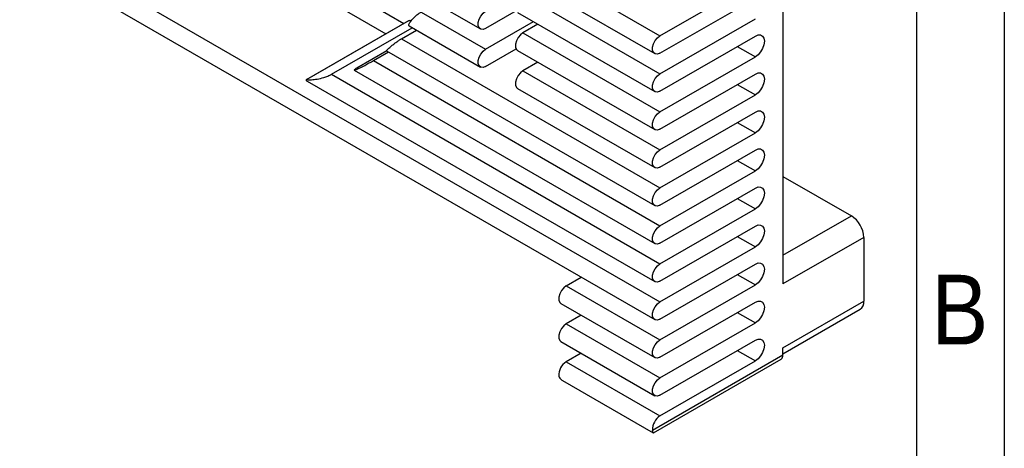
# Model space of a CAD drawing. Header units: millimetres. Extents: x 3 to 207, y 3 to 294.
# Tile 4 of 10: x 151 to 207, y 66 to 91. Entities that reach past the tile are written whole.
import ezdxf

# ---------------------------------------------------------------- set-up
doc = ezdxf.new("R2010")
doc.units = ezdxf.units.MM
for name, color, linetype in [('几何体', 7, 'Continuous'), ('注释', 7, 'Continuous'), ('草图直线', 1, 'Continuous')]:
    doc.layers.add(name, color=color, linetype=linetype)
doc.styles.add('SLDTEXTSTYLE2', font='Gothic.ttf', dxfattribs={"width": 0.913})

msp = doc.modelspace()

# ---------------------------------------------------------------- linework, layer by layer
at = {"layer": '几何体'}
for p, q in [((194.4053669, 112.8858806), (194.4053669, 75.4883873)), ((139.9826998, 101.8445454), (187.4050098, 74.4682285)), ((139.6827242, 100.8349916), (187.1050342, 73.4586747)), ((160.5912513, 97.3933162), (172.8325365, 90.3265727)), ((159.5693154, 96.8033652), (171.8106006, 89.7366216)), ((179.6049227, 94.1179551), (187.4050098, 89.6150606)), ((179.3049471, 93.1084012), (187.1050342, 88.6055068)), ((187.4050098, 89.6150606), (192.8320544, 92.7480267)), ((179.6049227, 91.9541219), (187.4050098, 87.4512275)), ((174.0148528, 91.8346414), (177.1836267, 90.0053471)), ((187.4050098, 88.6352116), (192.8320544, 91.7681778)), ((173.8102362, 90.9716569), (177.4836023, 88.8510678)), ((179.2193997, 91.0371064), (177.4836023, 90.0350519)), ((179.3049471, 90.9445681), (187.1050342, 86.4416736)), ((173.0879378, 90.4740127), (167.27531, 87.1184541)), ((173.1237606, 90.4833761), (167.3007729, 87.1218369)), ((177.4836023, 88.8510678), (180.2074956, 90.4235379)), ((180.4546784, 90.2808423), (179.6049227, 89.7902888)), ((187.4050098, 87.4512275), (192.8320544, 90.5841936)), ((168.7073482, 87.425992), (173.3053791, 90.0803787)), ((172.6937479, 89.4523587), (173.5435037, 89.9429123)), ((173.1276253, 90.1829937), (177.1836267, 87.841514)), ((179.6049227, 89.7902888), (187.4050098, 85.2873943)), ((172.6937479, 89.4523587), (187.4050098, 80.959728)), ((187.4050098, 86.4713785), (192.8320544, 89.6043446)), ((171.8544631, 88.7648568), (170.1467606, 87.7790211)), ((171.096336, 88.2106919), (171.9460917, 88.7012454)), ((171.8464504, 88.7587671), (187.1050342, 79.9501742)), ((177.4836023, 87.8712188), (179.2193997, 88.8732733)), ((179.3049471, 88.7807349), (187.1050342, 84.2778405)), ((191.8065829, 89.0123525), (192.8320544, 88.4203604)), ((171.096336, 88.2106919), (187.4050098, 78.7958948)), ((180.4546784, 88.1170092), (179.6049227, 87.6264556)), ((187.4050098, 85.2873943), (192.8320544, 88.4203604)), ((168.7073482, 87.425992), (187.4050098, 76.6320617)), ((169.9975103, 87.6623044), (187.1050342, 77.786341)), ((179.6049227, 87.6264556), (187.4050098, 83.1235611)), ((187.4050098, 84.3075453), (192.8320544, 87.4405115)), ((167.3271935, 87.0400123), (187.1050342, 75.6225079)), ((179.3049471, 86.6169018), (187.1050342, 82.1140073)), ((191.8065829, 86.8485194), (192.8320544, 86.2565273)), ((187.4050098, 83.1235611), (192.8320544, 86.2565273)), ((187.4050098, 82.1437122), (192.8320544, 85.2766783)), ((191.8065829, 84.6846862), (192.8320544, 84.0926941)), ((187.4050098, 80.959728), (192.8320544, 84.0926941)), ((187.4050098, 79.979879), (192.8320544, 83.1128452)), ((191.8065829, 82.5208531), (192.8320544, 81.928861)), ((187.4050098, 78.7958948), (192.8320544, 81.928861)), ((194.4053669, 81.6115809), (198.2944542, 79.3664586)), ((187.4050098, 77.8160459), (192.8320544, 80.949012)), ((191.8065829, 80.3570199), (192.8320544, 79.7650278)), ((187.4050098, 76.6320617), (192.8320544, 79.7650278)), ((194.4053669, 77.1213362), (198.2944542, 79.3664586)), ((187.4050098, 75.6522127), (192.8320544, 78.7851788)), ((191.8065829, 78.1931868), (192.8320544, 77.6011947)), ((199.001561, 78.1417137), (194.4053669, 75.4883873)), ((199.001561, 78.1417137), (199.001561, 74.5079674)), ((187.4050098, 74.4682285), (192.8320544, 77.6011947)), ((187.4050098, 73.4883796), (192.8320544, 76.6213457)), ((182.069875, 75.3843032), (182.9196308, 75.8748567)), ((191.8065829, 76.0293536), (192.8320544, 75.4373615)), ((182.069875, 75.3843032), (187.4050098, 72.3043954)), ((187.4050098, 72.3043954), (192.8320544, 75.4373615)), ((181.7698994, 74.3747494), (187.1050342, 71.2948416)), ((187.4050098, 71.3245464), (192.8320544, 74.4575125)), ((194.4053669, 71.8546411), (199.001561, 74.5079674)), ((194.4053669, 71.5163799), (198.7944136, 74.0501226)), ((182.9196308, 73.7110236), (182.069875, 73.22047)), ((191.8065829, 73.8655205), (192.8320544, 73.2735284)), ((182.069875, 73.22047), (187.4050098, 70.1405622)), ((187.4050098, 70.1405622), (192.8320544, 73.2735284)), ((187.4050098, 69.1607133), (192.8320544, 72.2936794)), ((181.7698994, 72.2109162), (187.1050342, 69.1310084)), ((194.4053669, 71.4463707), (194.4053669, 71.8546411)), ((182.9196308, 71.5471904), (182.069875, 71.0566369)), ((186.9866798, 67.1636537), (194.4053669, 71.4463707)), ((187.0274034, 67.0180324), (194.3017932, 71.2174483)), ((191.8065829, 71.7016873), (192.8320544, 71.1096952)), ((182.069875, 71.0566369), (187.4050098, 67.9767291)), ((187.4050098, 67.9767291), (192.8320544, 71.1096952)), ((181.8583082, 69.9960457), (187.0166254, 67.0182126))]:
    msp.add_line(p, q, dxfattribs=at)
at = {"layer": '几何体', "flags": 128}
for points in [[(177.4836023, 90.0350519), (177.3384955, 89.9808296), (177.2108907, 89.9922394), (177.1161789, 90.0679051), (177.0657838, 90.1987004), (177.0657838, 90.3688494), (177.1161789, 90.5578296), (177.2108907, 90.7428473), (177.3384955, 90.9015865), (177.4836023, 91.0149009)], [(173.0879378, 90.4740127), (173.0905795, 90.4754592), (173.1237606, 90.4833761)], [(173.1237606, 90.4833761), (173.2522001, 90.4857307), (173.2690305, 90.4861856)], [(179.6049227, 89.7902888), (179.4598158, 89.6769743), (179.332211, 89.5182351), (179.2374992, 89.3332175), (179.1871041, 89.1442372), (179.1871041, 88.9740883), (179.2374992, 88.843293), (179.3049471, 88.7807349)], [(192.8320544, 89.6043446), (192.9904727, 89.6668234), (193.1333839, 89.665238), (193.2467989, 89.5997437), (193.3196158, 89.4767514), (193.3447068, 89.3083005), (193.3196158, 89.1108801), (193.2467989, 88.9038152), (193.1333839, 88.7073747), (192.9904727, 88.5407875), (192.8320544, 88.4203604)], [(187.4050098, 88.6352116), (187.259903, 88.5809893), (187.1322981, 88.5923991), (187.0375864, 88.6680648), (186.9871913, 88.7988601), (186.9871913, 88.9690091), (187.0375864, 89.1579893), (187.1322981, 89.3430069), (187.259903, 89.5017461), (187.4050098, 89.6150606)], [(177.4836023, 87.8712188), (177.3384955, 87.8169964), (177.2108907, 87.8284062), (177.1161789, 87.904072), (177.0657838, 88.0348673), (177.0657838, 88.2050163), (177.1161789, 88.3939965), (177.2108907, 88.5790141), (177.3384955, 88.7377533), (177.4836023, 88.8510678)], [(179.6049227, 87.6264556), (179.4598158, 87.5131411), (179.332211, 87.3544019), (179.2374992, 87.1693843), (179.1871041, 86.9804041), (179.1871041, 86.8102551), (179.2374992, 86.6794598), (179.3049471, 86.6169018)], [(187.4050098, 86.4713785), (187.259903, 86.4171561), (187.1322981, 86.4285659), (187.0375864, 86.5042317), (186.9871913, 86.635027), (186.9871913, 86.8051759), (187.0375864, 86.9941562), (187.1322981, 87.1791738), (187.259903, 87.337913), (187.4050098, 87.4512275)], [(192.8320544, 87.4405115), (192.9904727, 87.5029902), (193.1333839, 87.5014049), (193.2467989, 87.4359105), (193.3196158, 87.3129182), (193.3447068, 87.1444673), (193.3196158, 86.947047), (193.2467989, 86.7399821), (193.1333839, 86.5435415), (192.9904727, 86.3769544), (192.8320544, 86.2565273)], [(187.4050098, 84.3075453), (187.259903, 84.253323), (187.1322981, 84.2647328), (187.0375864, 84.3403985), (186.9871913, 84.4711938), (186.9871913, 84.6413428), (187.0375864, 84.830323), (187.1322981, 85.0153406), (187.259903, 85.1740798), (187.4050098, 85.2873943)], [(192.8320544, 85.2766783), (192.9904727, 85.3391571), (193.1333839, 85.3375717), (193.2467989, 85.2720773), (193.3196158, 85.149085), (193.3447068, 84.9806342), (193.3196158, 84.7832138), (193.2467989, 84.5761489), (193.1333839, 84.3797084), (192.9904727, 84.2131212), (192.8320544, 84.0926941)], [(187.4050098, 82.1437122), (187.259903, 82.0894898), (187.1322981, 82.1008996), (187.0375864, 82.1765654), (186.9871913, 82.3073607), (186.9871913, 82.4775096), (187.0375864, 82.6664899), (187.1322981, 82.8515075), (187.259903, 83.0102467), (187.4050098, 83.1235611)], [(192.8320544, 83.1128452), (192.9904727, 83.1753239), (193.1333839, 83.1737386), (193.2467989, 83.1082442), (193.3196158, 82.9852519), (193.3447068, 82.816801), (193.3196158, 82.6193807), (193.2467989, 82.4123158), (193.1333839, 82.2158752), (192.9904727, 82.0492881), (192.8320544, 81.928861)], [(187.4050098, 79.979879), (187.259903, 79.9256567), (187.1322981, 79.9370665), (187.0375864, 80.0127322), (186.9871913, 80.1435275), (186.9871913, 80.3136765), (187.0375864, 80.5026567), (187.1322981, 80.6876743), (187.259903, 80.8464135), (187.4050098, 80.959728)], [(192.8320544, 80.949012), (192.9904727, 81.0114908), (193.1333839, 81.0099054), (193.2467989, 80.944411), (193.3196158, 80.8214187), (193.3447068, 80.6529679), (193.3196158, 80.4555475), (193.2467989, 80.2484826), (193.1333839, 80.0520421), (192.9904727, 79.8854549), (192.8320544, 79.7650278)], [(187.4050098, 77.8160459), (187.259903, 77.7618235), (187.1322981, 77.7732333), (187.0375864, 77.8488991), (186.9871913, 77.9796944), (186.9871913, 78.1498433), (187.0375864, 78.3388236), (187.1322981, 78.5238412), (187.259903, 78.6825804), (187.4050098, 78.7958948)], [(192.8320544, 78.7851788), (192.9904727, 78.8476576), (193.1333839, 78.8460723), (193.2467989, 78.7805779), (193.3196158, 78.6575856), (193.3447068, 78.4891347), (193.3196158, 78.2917144), (193.2467989, 78.0846495), (193.1333839, 77.8882089), (192.9904727, 77.7216218), (192.8320544, 77.6011947)], [(187.4050098, 75.6522127), (187.259903, 75.5979904), (187.1322981, 75.6094002), (187.0375864, 75.6850659), (186.9871913, 75.8158612), (186.9871913, 75.9860102), (187.0375864, 76.1749904), (187.1322981, 76.360008), (187.259903, 76.5187472), (187.4050098, 76.6320617)], [(192.8320544, 76.6213457), (192.9904727, 76.6838245), (193.1333839, 76.6822391), (193.2467989, 76.6167447), (193.3196158, 76.4937524), (193.3447068, 76.3253015), (193.3196158, 76.1278812), (193.2467989, 75.9208163), (193.1333839, 75.7243758), (192.9904727, 75.5577886), (192.8320544, 75.4373615)], [(182.069875, 75.3843032), (181.9247682, 75.2709887), (181.7971633, 75.1122495), (181.7024515, 74.9272319), (181.6520565, 74.7382517), (181.6520565, 74.5681027), (181.7024515, 74.4373074), (181.7698994, 74.3747494)], [(187.4050098, 73.4883796), (187.259903, 73.4341572), (187.1322981, 73.445567), (187.0375864, 73.5212328), (186.9871913, 73.652028), (186.9871913, 73.822177), (187.0375864, 74.0111572), (187.1322981, 74.1961749), (187.259903, 74.3549141), (187.4050098, 74.4682285)], [(192.8320544, 74.4575125), (192.9904727, 74.5199913), (193.1333839, 74.518406), (193.2467989, 74.4529116), (193.3196158, 74.3299193), (193.3447068, 74.1614684), (193.3196158, 73.9640481), (193.2467989, 73.7569832), (193.1333839, 73.5605426), (192.9904727, 73.3939555), (192.8320544, 73.2735284)], [(182.069875, 73.22047), (181.9247682, 73.1071555), (181.7971633, 72.9484163), (181.7024515, 72.7633987), (181.6520565, 72.5744185), (181.6520565, 72.4042695), (181.7024515, 72.2734742), (181.7698994, 72.2109162)], [(187.4050098, 71.3245464), (187.259903, 71.2703241), (187.1322981, 71.2817339), (187.0375864, 71.3573996), (186.9871913, 71.4881949), (186.9871913, 71.6583439), (187.0375864, 71.8473241), (187.1322981, 72.0323417), (187.259903, 72.1910809), (187.4050098, 72.3043954)], [(192.8320544, 72.2936794), (192.9904727, 72.3561582), (193.1333839, 72.3545728), (193.2467989, 72.2890784), (193.3196158, 72.1660861), (193.3447068, 71.9976352), (193.3196158, 71.8002149), (193.2467989, 71.59315), (193.1333839, 71.3967095), (192.9904727, 71.2301223), (192.8320544, 71.1096952)], [(187.4050098, 69.1607133), (187.259903, 69.1064909), (187.1322981, 69.1179007), (187.0375864, 69.1935665), (186.9871913, 69.3243617), (186.9871913, 69.4945107), (187.0375864, 69.6834909), (187.1322981, 69.8685086), (187.259903, 70.0272478), (187.4050098, 70.1405622)]]:
    msp.add_lwpolyline(points, dxfattribs=at)
at = {"layer": '几何体'}
for centre, radius, start, end in [((197.4663449, 78.0718528), 1.5368048, 2.60547849, 57.39452166), ((198.5115591, 74.4538807), 0.4929779, 305.01333288, 6.29884752), ((194.160366, 71.4193273), 0.246489, 305.01333288, 6.29884751), ((182.5416558, 70.2997502), 0.8918826, 121.93601844, 183.61203469), ((187.8767907, 67.2198425), 0.8918826, 121.93601844, 183.61203469)]:
    msp.add_arc(centre, radius, start, end, dxfattribs=at)
for points, knots in [([(173.1306206, 90.1884603), (173.1246355, 90.1900972), (173.1003886, 90.1967286), (173.1085159, 90.2543306), (173.1614845, 90.3624861), (173.2771163, 90.5155932), (173.4373186, 90.6856353), (173.6129745, 90.8395204), (173.739001, 90.9295025), (173.7987437, 90.9648561), (173.8102362, 90.9716569)], [0, 0, 0, 0, 0.0466333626, 0.1889216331, 0.3484510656, 0.5183040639, 0.6846657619, 0.835385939, 0.9683338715, 1, 1, 1, 1]), ([(171.8494852, 88.764581), (171.846137, 88.7643911), (171.8275106, 88.7633348), (171.8701355, 88.8150043), (171.9756821, 88.9187626), (172.1414644, 89.0604379), (172.3280187, 89.2065575), (172.5007923, 89.3312239), (172.6224906, 89.4106156), (172.6817613, 89.4453369), (172.6937479, 89.4523587)], [0, 0, 0, 0, 0.0380475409, 0.2116621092, 0.3875181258, 0.5831937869, 0.7282866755, 0.8485130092, 0.9693640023, 1, 1, 1, 1]), ([(170.1467606, 87.7790211), (170.0754958, 87.7378808), (170.0311001, 87.7073095), (169.9895081, 87.6692231), (169.9909165, 87.6613886), (170.0321002, 87.6595313), (170.1076315, 87.6866011), (170.3113793, 87.7788439), (170.4438926, 87.8461312), (170.6788968, 87.9738473), (170.7642879, 88.0214184), (170.9369481, 88.1190504), (171.025171, 88.1696092), (171.096336, 88.2106919)], [0, 0, 0, 0, 0.125, 0.125, 0.25, 0.25, 0.5, 0.5, 0.75, 0.75, 0.875, 0.875, 1, 1, 1, 1]), ([(167.3007729, 87.1218369), (167.3811331, 87.112557), (167.4715685, 87.1106461), (167.6687407, 87.1212304), (167.7758969, 87.1335985), (168.0146424, 87.1771204), (168.1445152, 87.2079072), (168.3542508, 87.2735725), (168.4286179, 87.2994197), (168.5764824, 87.358934), (168.6502722, 87.3930427), (168.7073482, 87.425992)], [0, 0, 0, 0, 0.25, 0.25, 0.5, 0.5, 0.75, 0.75, 0.875, 0.875, 1, 1, 1, 1]), ([(167.3007729, 87.1218369), (167.2909197, 87.1215687), (167.2712264, 87.1210328), (167.2634076, 87.1029387), (167.2778858, 87.0761072), (167.300503, 87.0521397), (167.3256412, 87.0414853), (167.3275338, 87.0406831)], [0, 0, 0, 0, 0.2163794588, 0.4324692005, 0.6572812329, 0.9741973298, 1, 1, 1, 1]), ([(181.651545, 70.2435615), (181.6635829, 70.2068539), (181.6875861, 70.1336604), (181.7671394, 70.0490739), (181.8355844, 70.015589), (181.8619938, 70.0026689)], [0, 0, 0, 0, 0.3819084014, 0.7615107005, 1, 1, 1, 1]), ([(187.020311, 67.0248358), (187.0184224, 67.0236003), (187.0135278, 67.0203983), (187.0030611, 67.0651021), (186.9921512, 67.1307369), (186.9866798, 67.1636537)], [0, 0, 0, 0, 0.2384892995, 0.6180915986, 1, 1, 1, 1])]:
    msp.add_open_spline(points, degree=3, knots=knots, dxfattribs=at)
at = {"layer": '草图直线'}
for p, q in [((207, 294), (207, 3)), ((202, 289), (202, 8))]:
    msp.add_line(p, q, dxfattribs=at)

# ---------------------------------------------------------------- texts
at = {"layer": '注释', "insert": (204.4706018, 76.0136245), "char_height": 3.96875, "attachment_point": 2, "style": 'SLDTEXTSTYLE2'}
msp.add_mtext('B', dxfattribs=at)

doc.saveas('drawing.dxf')
